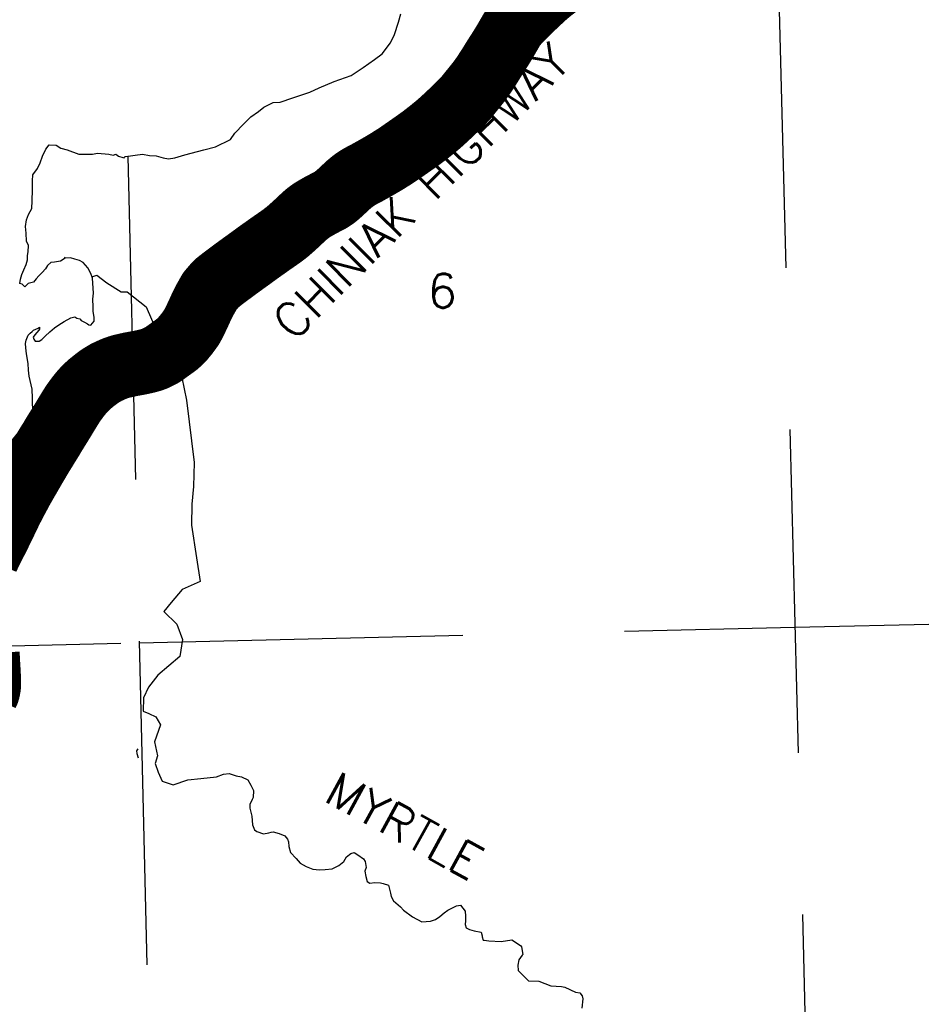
# Model space of a CAD drawing. Header units: feet. Extents: x 18803 to 104580, y -6601 to 116448.
# Tile 58 of 95: x 50106 to 57072, y 76024 to 83634. Entities that reach past the tile are written whole.
import ezdxf

# ---------------------------------------------------------------- set-up
doc = ezdxf.new("R2010")
doc.units = ezdxf.units.FT
doc.header["$LTSCALE"] = 100
doc.header["$MEASUREMENT"] = 0
doc.linetypes.add('DASHED', pattern=[0.75, 0.5, -0.25])
for name, color, linetype in [('ELPC BOLD TITLE SHEET', 3, 'Continuous'), ('ELPC-XIST', 6, 'Continuous'), ('ELRGOV-SECTION', 253, 'DASHED'), ('ET-SEC NUMBS', 253, 'Continuous'), ('ETTS-STREAM AND ROAD NAMES', 3, 'Continuous'), ('SL-VICINITY MAP', 2, 'Continuous')]:
    doc.layers.add(name, color=color, linetype=linetype)
doc.styles.add('L2640', font='simplex.shx', dxfattribs={"height": 264})

msp = doc.modelspace()

# ---------------------------------------------------------------- linework, layer by layer
at = {"layer": 'ELPC BOLD TITLE SHEET', "const_width": 500}
for points in [[(54256.27864176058, 83894.60611401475), (54213.85733176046, 83862.67566163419), (54213.53626735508, 83862.41970694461), (54212.74875525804, 83861.78156089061), (54212.72770797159, 83861.76444805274), (54212.7066500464, 83861.74736364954), (54201.63799463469, 83852.73797965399), (54190.1473844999, 83843.27168335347), (54181.74637446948, 83836.25575612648), (54181.46357777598, 83836.01604727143), (54178.56196526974, 83833.51978657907), (54167.3755391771, 83823.81698949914), (54156.25053138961, 83814.06239434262), (54150.39136873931, 83808.81380138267), (54150.05015196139, 83808.50240241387), (54145.27048386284, 83804.05876480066), (54145.25366202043, 83804.04303871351), (54145.22026650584, 83804.01194744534), (54134.24727589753, 83793.75359818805), (54134.2444456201, 83793.75095068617), (54134.24174032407, 83793.74842158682), (54123.27022641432, 83783.48534189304), (54119.19901993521, 83779.70222559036), (54119.11093641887, 83779.61997905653), (54112.28152058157, 83773.21227926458), (54112.24654089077, 83773.17952212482), (54101.32073425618, 83762.96742750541), (54090.51508612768, 83752.70761586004), (54090.50570493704, 83752.69869446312), (54090.49587086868, 83752.68935217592), (54086.93939566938, 83749.30542130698), (54079.86093327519, 83742.632252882), (54079.85403905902, 83742.62574602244), (54079.84700950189, 83742.61911643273), (54069.49482083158, 83732.84489553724), (54059.53295056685, 83723.35449675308), (54059.51306699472, 83723.33549161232), (54059.49316473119, 83723.31651029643), (54055.68615440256, 83719.673611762), (54055.52325811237, 83719.51632068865), (54050.1200930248, 83714.2515445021), (54050.07835248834, 83714.2109679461), (54041.31102362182, 83705.70801323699), (54041.28448410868, 83705.68231198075), (54031.95695803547, 83696.6627246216), (54031.94406717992, 83696.65026817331), (54027.96608163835, 83692.80905901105), (54027.82050549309, 83692.66734211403), (54021.70683172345, 83686.66722981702), (54010.94892537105, 83675.95446721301), (54010.94198030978, 83675.94754310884), (54010.93482077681, 83675.94041078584), (54001.76441451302, 83666.79410542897), (54001.55707639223, 83666.58489894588), (53999.6799246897, 83664.66872566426), (53988.28115592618, 83652.90352292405), (53988.16408488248, 83652.7834730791), (53979.21239614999, 83643.66360806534), (53979.07848643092, 83643.52617738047), (53976.74185580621, 83641.11043836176), (53976.65314518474, 83641.0191672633), (53966.10433348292, 83630.2182797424), (53959.34843215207, 83623.17322494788), (53958.98830835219, 83622.79043177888), (53956.58084545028, 83620.18194562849), (53947.91206718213, 83610.6202309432), (53939.73700076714, 83601.34524026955), (53938.29829197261, 83599.64208511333), (53937.69123352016, 83598.89869583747), (53931.77071750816, 83591.39724878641), (53923.38042697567, 83580.23992466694), (53917.12865481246, 83571.39134356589), (53916.47148609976, 83570.41992975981), (53915.18116816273, 83568.42652502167), (53907.55474747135, 83555.66565818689), (53899.81212306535, 83542.2831608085), (53899.74358876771, 83542.16538628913), (53897.83945486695, 83538.9119525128), (53897.76605415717, 83538.7857563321), (53891.62549726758, 83528.16234673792), (53891.58140191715, 83528.08635294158), (53883.17314815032, 83513.65113374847), (53883.14114083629, 83513.59634019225), (53879.43298170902, 83507.26635092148), (53879.37714505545, 83507.1705545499), (53874.35788169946, 83498.51568913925), (53865.40786086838, 83482.95280285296), (53865.32860714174, 83482.81602197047), (53860.94997154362, 83475.31542064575), (53860.94790495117, 83475.31188264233), (53860.94586824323, 83475.30839444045), (53856.05787502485, 83466.94179618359), (53855.94405037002, 83466.7490489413), (53846.36852493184, 83450.7065668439), (53846.23990262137, 83450.4936220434), (53842.36507059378, 83444.15384585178), (53842.36400564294, 83444.15210404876), (53842.36260657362, 83444.14981525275), (53836.30965629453, 83434.25081572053), (53836.29962397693, 83434.23442356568), (53826.17680183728, 83417.7092231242), (53826.17201135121, 83417.70139285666), (53826.16724296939, 83417.69360531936), (53822.14243393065, 83411.11206608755), (53815.79442337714, 83401.18603216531), (53815.75961711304, 83401.13176747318), (53805.14502531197, 83384.63166750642), (53805.11270365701, 83384.58156297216), (53797.33146909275, 83372.55245412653), (53797.13263668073, 83372.23969127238), (53794.5332216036, 83368.07864396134), (53794.40689950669, 83367.87867303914), (53784.0848941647, 83351.71897481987), (53784.07156538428, 83351.6980369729), (53784.05821028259, 83351.67710507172), (53774.40628782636, 83336.49791725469), (53773.35519682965, 83334.82062957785), (53773.34256920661, 83334.80045746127), (53765.41356538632, 83322.12068999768), (53756.51636392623, 83307.74134285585), (53756.50302629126, 83307.71971408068), (53756.48960037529, 83307.69799102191), (53747.83968281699, 83293.6551250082), (53747.69710972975, 83293.42638140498), (53739.14433145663, 83279.86461453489), (53739.08120327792, 83279.76501723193), (53731.3826334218, 83267.67979968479), (53730.61716696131, 83266.5183376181), (53722.44025061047, 83253.9137406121), (53722.42291903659, 83253.88691734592), (53722.40556317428, 83253.86012772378), (53714.60868962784, 83241.77708124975), (53712.46153617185, 83238.33091854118), (53712.3444628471, 83238.14120998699), (53707.17367920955, 83229.68140879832), (53706.7712210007, 83229.04413293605), (53698.86380443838, 83216.92026319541), (53698.71754728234, 83216.69848490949), (53694.80573009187, 83210.83173535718), (53690.50182886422, 83204.88823718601), (53682.74801181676, 83193.97011702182), (53676.30257440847, 83184.69174611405), (53676.24954291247, 83184.61510185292), (53676.17430923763, 83184.50593591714), (53675.8345342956, 83184.02512585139), (53670.25558359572, 83176.32446045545), (53670.15056607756, 83176.18059011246), (53666.19069274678, 83170.79625555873), (53663.93070225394, 83167.67395365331), (53663.67194278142, 83167.32298193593), (53662.50397398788, 83165.76752366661), (53661.92768149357, 83164.98170602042), (53661.75387771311, 83164.74759575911), (53660.96950724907, 83163.70387530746), (53660.92331002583, 83163.64259942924), (53657.90454476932, 83159.6512935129), (53652.59981560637, 83152.32128304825), (53652.43060939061, 83152.09027233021), (53652.16282380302, 83151.75187727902), (53556.65082380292, 83033.17287727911), (53556.35150182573, 83032.80835871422), (53556.06913387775, 83032.49840060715), (53528.04235794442, 83002.24655817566), (53527.86537282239, 83002.05748213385), (53523.65523438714, 82997.60583688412), (53499.22496786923, 82972.67643391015), (53498.96930529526, 82972.41931135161), (53496.89619970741, 82970.36444070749), (53472.90468834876, 82947.17967447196), (53472.79261934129, 82947.0720515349), (53445.92761504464, 82921.43431195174), (53445.80913156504, 82921.32197865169), (53413.63935238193, 82891.02105827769), (53413.52114718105, 82890.91041782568), (53378.33934803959, 82858.18659037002), (53378.28806943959, 82858.1390167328), (53372.83154470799, 82853.08972678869), (53343.15466048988, 82826.61719334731), (53339.53609220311, 82823.50155770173), (53307.20135120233, 82796.8387037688), (53307.05351714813, 82796.71766398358), (53279.09468219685, 82773.98842978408), (53269.48189182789, 82766.33543794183), (53269.24881971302, 82766.15192850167), (53246.75849338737, 82748.63985651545), (53230.72183773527, 82736.2266441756), (53230.43781272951, 82736.00970361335), (53210.37816292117, 82720.89145310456), (53190.43841367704, 82706.32337784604), (53190.19767923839, 82706.14941911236), (53172.13963692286, 82693.24353149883), (53150.99075608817, 82678.35172383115), (53150.95278464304, 82678.32503194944), (53132.60573921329, 82665.44995536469), (53114.39726338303, 82652.75383506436), (53114.35871512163, 82652.72695709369), (53093.05435592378, 82637.87259275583), (53075.21070210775, 82625.51192933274), (53055.66487370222, 82611.88952578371), (53055.66266871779, 82611.88798907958), (53034.00687038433, 82596.79608786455), (53033.54198578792, 82596.47884843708), (53020.74211105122, 82587.92718947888), (52992.91521025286, 82569.63563772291), (52991.2737149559, 82568.62933198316), (52991.12650306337, 82568.5396755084), (52973.78148228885, 82558.04538538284), (52973.18244941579, 82557.67283144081), (52955.672739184, 82546.482688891), (52948.84295292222, 82542.29987561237), (52948.71438035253, 82542.22159469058), (52933.76914126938, 82533.1757388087), (52908.7979860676, 82518.20758044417), (52907.00157872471, 82517.11946591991), (52873.17939915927, 82497.61607863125), (52872.90134049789, 82497.4533155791), (52869.69831341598, 82495.55028321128), (52869.22273252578, 82495.27488730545), (52834.91038756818, 82475.9157918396), (52834.88321638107, 82475.90053057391), (52834.85618210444, 82475.88530063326), (52796.77458174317, 82454.52816905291), (52786.07895252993, 82448.59649856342), (52785.36528508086, 82448.21656941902), (52759.83858622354, 82435.18410386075), (52759.41829041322, 82434.96447025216), (52756.83569653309, 82433.58353711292), (52733.77258539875, 82420.93103766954), (52723.94085138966, 82415.12147985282), (52723.43888078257, 82414.81744583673), (52709.61800609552, 82406.23944039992), (52684.50609523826, 82388.6838670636), (52683.56487372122, 82387.99351160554), (52679.42504740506, 82384.80989073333), (52646.66311647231, 82357.7694006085), (52645.88892486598, 82357.10218242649), (52645.85444404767, 82357.07012045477), (52614.57897243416, 82327.9313837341), (52614.55040045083, 82327.90472139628), (52610.82852124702, 82324.42615415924), (52610.80828900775, 82324.40718031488), (52610.78805682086, 82324.38824907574), (52588.33738514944, 82303.31021193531), (52577.46875726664, 82293.3147450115), (52576.9646501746, 82292.86353157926), (52562.75664369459, 82280.4872227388), (52545.64272332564, 82265.9690980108), (52544.39960937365, 82264.97710281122), (52536.70234726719, 82259.20315388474), (52509.09204257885, 82240.75818732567), (52508.39556642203, 82240.35519476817), (52507.4109951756, 82239.81078932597), (52478.63733564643, 82224.62476649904), (52469.15391339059, 82219.69695284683), (52468.99364754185, 82219.61433147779), (52446.32557179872, 82208.02089665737), (52445.94370075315, 82207.82179120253), (52433.74844650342, 82201.34089396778), (52414.45412611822, 82190.41842736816), (52414.31749030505, 82190.3405454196), (52399.36996626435, 82181.76202356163), (52399.31669364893, 82181.73153296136), (52383.79717768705, 82172.87309353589), (52383.05505599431, 82172.43283453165), (52366.66566238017, 82162.33464909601), (52355.25734341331, 82154.65532873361), (52354.61958137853, 82154.21206497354), (52336.99870236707, 82141.57105488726), (52327.33428210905, 82133.91982369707), (52326.51790953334, 82133.24557948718), (52310.20927657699, 82119.19850863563), (52284.83207320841, 82096.07113113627), (52284.47474385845, 82095.73882503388), (52282.89945496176, 82094.24402626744), (52282.8801293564, 82094.22562631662), (52282.86080975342, 82094.20727262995), (52250.12688103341, 82063.00672719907), (52249.82211877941, 82062.72131990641), (52248.74610006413, 82061.73127174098), (52212.08113209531, 82028.39186798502), (52211.8851358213, 82028.21557255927), (52211.05879776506, 82027.48032616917), (52170.99129306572, 81992.45956758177), (52170.68488156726, 81992.21015313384), (52170.08009208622, 81991.73296284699), (52129.46107415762, 81960.67420058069), (52125.41383443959, 81957.74079351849), (52124.98498539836, 81957.43665904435), (52046.41129826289, 81902.92174213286), (52038.42898274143, 81897.2694973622), (52038.37320027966, 81897.22988367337), (51996.28150899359, 81867.25217959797), (51965.30523361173, 81845.49019828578), (51965.14055817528, 81845.3734322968), (51949.93603129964, 81834.4924817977), (51949.63998387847, 81834.27702547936), (51928.31632530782, 81818.49634031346), (51887.65381116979, 81788.85542348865), (51831.04763067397, 81748.06058301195), (51830.92925489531, 81747.97471037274), (51765.80362534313, 81700.42053451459), (51765.62449476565, 81700.28846184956), (51697.45802545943, 81649.54171972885), (51697.26425710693, 81649.39607684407), (51670.17660127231, 81628.84024128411), (51632.39263872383, 81598.78244901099), (51630.31521292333, 81596.95417321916), (51616.65007750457, 81583.67318095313), (51576.48246834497, 81536.72811804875), (51574.66253149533, 81534.39540230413), (51573.07369359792, 81532.15820708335), (51534.15089072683, 81463.13297111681), (51533.54630316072, 81462.00958582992), (51524.42080368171, 81444.22203338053), (51503.46554508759, 81399.96271602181), (51498.74661344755, 81389.67139031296), (51498.71638898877, 81389.60528552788), (51482.39043114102, 81353.79546503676), (51482.17176586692, 81353.32574017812), (51465.18061025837, 81317.56992240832), (51460.68985617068, 81308.43041014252), (51460.42678651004, 81307.90680203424), (51439.23207132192, 81266.6379711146), (51438.09126221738, 81264.59267180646), (51431.79708076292, 81254.16402633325), (51414.13562227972, 81229.47624455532), (51413.75986882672, 81228.96064618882), (51394.36241540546, 81202.82981865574), (51391.5834632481, 81199.39300001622), (51390.87772046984, 81198.54608188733), (51377.11014234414, 81182.51216025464), (51368.82478719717, 81171.91725346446), (51368.25470319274, 81171.2066751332), (51361.29712911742, 81162.75248207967), (51359.42447621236, 81160.86174581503), (51358.58520204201, 81160.0417282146), (51344.53816365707, 81146.76176695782), (51344.52031006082, 81146.74490098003), (51331.47662963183, 81134.43201918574), (51331.34573232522, 81134.31253399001), (51330.88263415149, 81133.89849109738), (51319.082962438, 81123.56622775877), (51317.33905623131, 81122.15942071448), (51304.46925821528, 81112.6104288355), (51304.41139532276, 81112.5676112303), (51301.74642267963, 81110.60085488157), (51286.54495166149, 81099.69192529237), (51286.52093450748, 81099.67470907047), (51271.34339455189, 81088.80701693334), (51271.34068261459, 81088.80507544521), (51271.3402653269, 81088.80477666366), (51265.97220064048, 81084.96224403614), (51265.94667952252, 81084.9439114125), (51265.9212335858, 81084.9256752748), (51246.7567516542, 81071.14316719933), (51246.73480129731, 81071.12733401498), (51246.71319091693, 81071.1117770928), (51240.74026799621, 81066.79902483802), (51240.61473241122, 81066.70786046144), (51232.29758983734, 81060.63315768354), (51222.07656834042, 81052.83467268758), (51220.61506911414, 81051.79178275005), (51215.2026611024, 81048.18486449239), (51210.06095110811, 81044.99679227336), (51208.98948721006, 81044.36390984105), (51195.41463587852, 81036.73375076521), (51194.806862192, 81036.40104853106), (51191.1721669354, 81034.46396134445), (51174.35654417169, 81026.24333940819), (51167.99528362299, 81023.10990917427), (51167.79623111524, 81023.01104660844), (51153.19734297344, 81015.70045519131), (51148.96304161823, 81013.98750106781), (51147.81524441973, 81013.54639218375), (51129.0416802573, 81006.70649458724), (51115.70194716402, 81002.49520333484), (51114.25988323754, 81002.07464450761), (51084.2064032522, 80994.02431997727), (51077.90509594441, 80992.49383307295), (51077.11432708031, 80992.31171538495), (51038.56185879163, 80983.91530628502), (51038.16799625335, 80983.83193686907), (51026.68730160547, 80981.47188673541), (50999.65135910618, 80976.7151149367), (50962.90069954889, 80969.96698425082), (50962.34698740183, 80969.8603565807), (50956.47458525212, 80968.67677493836), (50896.24035073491, 80955.15998303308), (50894.44407959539, 80954.69723082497), (50871.9626470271, 80948.14705038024), (50845.32535175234, 80938.8962346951), (50834.74676664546, 80934.54329817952), (50834.39966311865, 80934.40306897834), (50831.75825895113, 80933.35563730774), (50831.23762436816, 80933.15500434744), (50830.99155540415, 80933.0629119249), (50829.64917290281, 80932.52149567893), (50824.49279780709, 80930.28873223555), (50803.30989640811, 80920.94317163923), (50775.03652223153, 80907.61485998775), (50774.59957846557, 80907.39204723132), (50773.0369986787, 80906.53137606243), (50745.01624552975, 80889.91012313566), (50725.69681293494, 80877.61531749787), (50724.68633932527, 80876.94121956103), (50712.10589742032, 80868.15107478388), (50683.48372695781, 80846.43435339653), (50683.11687557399, 80846.15121753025), (50677.71845440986, 80841.91329421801), (50647.36965291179, 80817.1052791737), (50646.61105516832, 80816.46146195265), (50642.05808095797, 80812.45052158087), (50614.13793491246, 80786.24610522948), (50613.18240125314, 80785.30253217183), (50607.83612415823, 80779.74831814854), (50583.75354535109, 80752.86938802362), (50583.37838185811, 80752.44183453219), (50578.44843528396, 80746.70470336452), (50558.54803308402, 80722.10412341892), (50553.78431274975, 80715.86895846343), (50553.34041448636, 80715.27108823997), (50540.8880093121, 80698.0083991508), (50540.82737862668, 80697.92468754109), (50522.51289998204, 80672.74049693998), (50522.28037853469, 80672.41570408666), (50519.24930344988, 80668.11455951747), (50499.18058874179, 80636.7132369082), (50499.17331446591, 80636.70183428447), (50499.1660306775, 80636.69043052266), (50493.21066350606, 80627.34956719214), (50492.90780086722, 80626.86174756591), (50477.22547581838, 80600.91376868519), (50477.22320342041, 80600.91000636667), (50477.22087196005, 80600.90614790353), (50457.59762838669, 80568.40985968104), (50457.57471511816, 80568.37183161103), (50454.61455455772, 80563.44817431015), (50454.55266552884, 80563.34584371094), (50433.07801414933, 80528.04831402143), (50433.00302625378, 80527.9259327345), (50418.29932498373, 80504.0991062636), (50418.27138009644, 80504.05370452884), (50410.81331404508, 80491.90505012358), (50410.75336140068, 80491.8079292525), (50388.43815272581, 80455.85672129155), (50388.36335351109, 80455.73699574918), (50381.23273556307, 80444.39727247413), (50381.08803602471, 80444.16429851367), (50368.06135534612, 80422.9285749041), (50349.61271869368, 80391.51021257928), (50349.46194005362, 80391.25662935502), (50348.19398949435, 80389.1505355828), (50331.25470755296, 80362.27499809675), (50331.2481445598, 80362.26456503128), (50331.24191325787, 80362.25467836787), (50316.07104171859, 80338.13736647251), (50315.91170470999, 80337.86574377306), (50315.89430593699, 80337.83604063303), (50303.60774853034, 80316.8297789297), (50303.18771853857, 80316.13712090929), (50289.92478700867, 80295.02908074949), (50289.91676530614, 80295.01628855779), (50289.90844500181, 80295.00303782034), (50284.57022851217, 80286.48455709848), (50284.41412648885, 80286.23221943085), (50271.1334647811, 80264.48344877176), (50252.18591591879, 80232.60221265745), (50248.58260864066, 80226.49127947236), (50248.52148761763, 80226.38816133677), (50223.20962116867, 80183.90542112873), (50217.81587041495, 80174.62270972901), (50217.78420888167, 80174.56807277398), (50180.96597925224, 80110.86071377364), (50180.96564455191, 80110.86013481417), (50180.96334731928, 80110.85616040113), (50144.0807258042, 80047.05971054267), (50143.96155742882, 80046.8514393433), (50115.11926286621, 79995.91659339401), (50109.62747018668, 79985.73754909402), (50109.482674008, 79985.46553473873), (50097.80169740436, 79963.22217499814), (50097.63582322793, 79962.91117628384), (50077.90547629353, 79926.48350765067), (50077.89083989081, 79926.45644986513), (50077.57175551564, 79925.8658068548), (50069.48108461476, 79910.52758187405), (50055.71245811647, 79883.42171865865), (50048.24287044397, 79869.46980635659), (50037.77321376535, 79849.30735781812), (50022.82555853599, 79818.62566109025), (50019.86942425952, 79812.48078910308), (50019.86507063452, 79812.47173526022), (50006.53764237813, 79784.7436326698), (50006.52729968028, 79784.72204461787), (50006.51696580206, 79784.70052145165), (49993.09353020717, 79756.65174083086), (49989.92453070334, 79750.13780040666), (49973.03806037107, 79715.11010970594), (49972.98544658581, 79715.00161265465), (49965.33117657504, 79699.3096594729), (49965.33078156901, 79699.30884971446), (49965.33055034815, 79699.30837569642), (49955.97196375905, 79680.12378239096), (49955.95840527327, 79680.09603171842), (49938.936307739, 79645.3107100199), (49938.73654613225, 79644.91191228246), (49935.96554875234, 79639.50594185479), (49935.89261588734, 79639.36247736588), (49921.51531322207, 79610.84576563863), (49921.4301354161, 79610.67839490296), (49904.96495013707, 79578.62503626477), (49904.93609728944, 79578.56870063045), (49904.71983815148, 79578.14521601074), (49904.71481324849, 79578.13536023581), (49904.70976340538, 79578.1254658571), (49888.30041311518, 79545.92361848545), (49875.9688092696, 79521.32687356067), (49875.77124609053, 79520.92500572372), (49872.51469123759, 79514.16798792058), (49857.40184247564, 79481.5865572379), (49849.6311122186, 79463.1414199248)], [(49855.7598906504, 78737.82947175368), (49857.74932846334, 78695.50065364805), (49858.91778729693, 78672.80210937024), (49858.93378286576, 78672.51482954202), (49859.85975863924, 78657.05183160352), (49862.0968727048, 78621.7260125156), (49862.11580037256, 78621.40357630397), (49863.34698162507, 78598.63724618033), (49864.03037212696, 78584.93790105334), (49866.21376806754, 78546.30856149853), (49866.22464472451, 78546.1061118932), (49866.92697030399, 78532.31602995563), (49867.04028045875, 78513.19112099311), (49867.01703798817, 78511.68487123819), (49866.09519269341, 78486.64342457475), (49865.89550032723, 78483.9650574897), (49865.28724985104, 78478.55287599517), (49860.90070122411, 78454.43110475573), (49859.9584012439, 78450.47584994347), (49856.81747069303, 78439.85268317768), (49846.76540995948, 78418.10872310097)]]:
    msp.add_lwpolyline(points, dxfattribs=at)
at = {"layer": 'ELPC-XIST'}
msp.add_lwpolyline([(50097.80169740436, 79963.22217499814), (50109.482674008, 79985.46553473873), (50109.62747018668, 79985.73754909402), (50115.11926286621, 79995.91659339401), (50143.96155742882, 80046.8514393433), (50144.0807258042, 80047.05971054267), (50180.96334731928, 80110.85616040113), (50180.96564455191, 80110.86013481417), (50180.96597925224, 80110.86071377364), (50217.78420888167, 80174.56807277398), (50217.81587041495, 80174.62270972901), (50223.20962116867, 80183.90542112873), (50248.52148761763, 80226.38816133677), (50248.58260864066, 80226.49127947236), (50252.18591591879, 80232.60221265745), (50271.1334647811, 80264.48344877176), (50284.41412648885, 80286.23221943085), (50284.57022851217, 80286.48455709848), (50289.90844500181, 80295.00303782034), (50289.91676530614, 80295.01628855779), (50289.92478700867, 80295.02908074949), (50303.18771853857, 80316.13712090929), (50303.60774853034, 80316.8297789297), (50315.89430593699, 80337.83604063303), (50315.91170470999, 80337.86574377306), (50316.07104171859, 80338.13736647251), (50331.24191325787, 80362.25467836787), (50331.2481445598, 80362.26456503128), (50331.25470755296, 80362.27499809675), (50348.19398949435, 80389.1505355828), (50349.46194005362, 80391.25662935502), (50349.61271869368, 80391.51021257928), (50368.06135534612, 80422.9285749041), (50381.08803602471, 80444.16429851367), (50381.23273556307, 80444.39727247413), (50388.36335351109, 80455.73699574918), (50388.43815272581, 80455.85672129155), (50410.75336140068, 80491.8079292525), (50410.81331404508, 80491.90505012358), (50418.27138009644, 80504.05370452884), (50418.29932498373, 80504.0991062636), (50433.00302625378, 80527.9259327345), (50433.07801414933, 80528.04831402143), (50454.55266552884, 80563.34584371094), (50454.61455455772, 80563.44817431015), (50457.57471511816, 80568.37183161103), (50457.59762838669, 80568.40985968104), (50477.22087196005, 80600.90614790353), (50477.22320342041, 80600.91000636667), (50477.22547581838, 80600.91376868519), (50492.90780086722, 80626.86174756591), (50493.21066350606, 80627.34956719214), (50499.1660306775, 80636.69043052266), (50499.17331446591, 80636.70183428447), (50499.18058874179, 80636.7132369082), (50519.24930344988, 80668.11455951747), (50522.28037853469, 80672.41570408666), (50522.51289998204, 80672.74049693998), (50540.82737862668, 80697.92468754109), (50540.8880093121, 80698.0083991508), (50553.34041448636, 80715.27108823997), (50553.78431274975, 80715.86895846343), (50558.54803308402, 80722.10412341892), (50578.44843528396, 80746.70470336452), (50583.37838185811, 80752.44183453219), (50583.75354535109, 80752.86938802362), (50607.83612415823, 80779.74831814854), (50613.18240125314, 80785.30253217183), (50614.13793491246, 80786.24610522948), (50642.05808095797, 80812.45052158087), (50646.61105516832, 80816.46146195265), (50647.36965291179, 80817.1052791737), (50677.71845440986, 80841.91329421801), (50683.11687557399, 80846.15121753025), (50683.48372695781, 80846.43435339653), (50712.10589742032, 80868.15107478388), (50724.68633932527, 80876.94121956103), (50725.69681293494, 80877.61531749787), (50745.01624552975, 80889.91012313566), (50773.0369986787, 80906.53137606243), (50774.59957846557, 80907.39204723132), (50775.03652223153, 80907.61485998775), (50803.30989640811, 80920.94317163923), (50824.49279780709, 80930.28873223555), (50829.64917290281, 80932.52149567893), (50830.99155540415, 80933.0629119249), (50831.23762436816, 80933.15500434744), (50831.75825895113, 80933.35563730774), (50834.39966311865, 80934.40306897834), (50834.74676664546, 80934.54329817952), (50845.32535175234, 80938.8962346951), (50871.9626470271, 80948.14705038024), (50894.44407959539, 80954.69723082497), (50896.24035073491, 80955.15998303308), (50956.47458525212, 80968.67677493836), (50962.34698740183, 80969.8603565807), (50962.90069954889, 80969.96698425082), (50999.65135910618, 80976.7151149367), (51026.68730160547, 80981.47188673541), (51038.16799625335, 80983.83193686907), (51038.56185879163, 80983.91530628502), (51077.11432708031, 80992.31171538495), (51077.90509594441, 80992.49383307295), (51084.2064032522, 80994.02431997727), (51114.25988323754, 81002.07464450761), (51115.70194716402, 81002.49520333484), (51129.0416802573, 81006.70649458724), (51147.81524441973, 81013.54639218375), (51148.96304161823, 81013.98750106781), (51153.19734297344, 81015.70045519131), (51167.79623111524, 81023.01104660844), (51167.99528362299, 81023.10990917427), (51174.35654417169, 81026.24333940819), (51191.1721669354, 81034.46396134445), (51194.806862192, 81036.40104853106), (51195.41463587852, 81036.73375076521), (51208.98948721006, 81044.36390984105), (51210.06095110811, 81044.99679227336), (51215.2026611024, 81048.18486449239), (51220.61506911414, 81051.79178275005), (51222.07656834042, 81052.83467268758), (51232.29758983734, 81060.63315768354), (51240.61473241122, 81066.70786046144), (51240.74026799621, 81066.79902483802), (51246.71319091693, 81071.1117770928), (51246.73480129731, 81071.12733401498), (51246.7567516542, 81071.14316719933), (51265.9212335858, 81084.9256752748), (51265.94667952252, 81084.9439114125), (51265.97220064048, 81084.96224403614), (51271.3402653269, 81088.80477666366), (51271.34068261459, 81088.80507544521), (51271.34339455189, 81088.80701693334), (51286.52093450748, 81099.67470907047), (51286.54495166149, 81099.69192529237), (51301.74642267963, 81110.60085488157), (51304.41139532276, 81112.5676112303), (51304.46925821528, 81112.6104288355), (51317.33905623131, 81122.15942071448), (51319.082962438, 81123.56622775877), (51330.88263415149, 81133.89849109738), (51331.34573232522, 81134.31253399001), (51331.47662963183, 81134.43201918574), (51344.52031006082, 81146.74490098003), (51344.53816365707, 81146.76176695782), (51358.58520204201, 81160.0417282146), (51359.42447621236, 81160.86174581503), (51361.29712911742, 81162.75248207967), (51368.25470319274, 81171.2066751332), (51368.82478719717, 81171.91725346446), (51377.11014234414, 81182.51216025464), (51390.87772046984, 81198.54608188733), (51391.5834632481, 81199.39300001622), (51394.36241540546, 81202.82981865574), (51413.75986882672, 81228.96064618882), (51414.13562227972, 81229.47624455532), (51431.79708076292, 81254.16402633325), (51438.09126221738, 81264.59267180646), (51439.23207132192, 81266.6379711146), (51460.42678651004, 81307.90680203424), (51460.68985617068, 81308.43041014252), (51465.18061025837, 81317.56992240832), (51482.17176586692, 81353.32574017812), (51482.39043114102, 81353.79546503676), (51498.71638898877, 81389.60528552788), (51498.74661344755, 81389.67139031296), (51503.46554508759, 81399.96271602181), (51524.42080368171, 81444.22203338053), (51533.54630316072, 81462.00958582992), (51534.15089072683, 81463.13297111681), (51573.07369359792, 81532.15820708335), (51574.66253149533, 81534.39540230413), (51576.48246834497, 81536.72811804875), (51616.65007750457, 81583.67318095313), (51630.31521292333, 81596.95417321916), (51632.39263872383, 81598.78244901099), (51670.17660127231, 81628.84024128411), (51697.26425710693, 81649.39607684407), (51697.45802545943, 81649.54171972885), (51765.62449476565, 81700.28846184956), (51765.80362534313, 81700.42053451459), (51830.92925489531, 81747.97471037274), (51831.04763067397, 81748.06058301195), (51887.65381116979, 81788.85542348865), (51928.31632530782, 81818.49634031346), (51949.63998387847, 81834.27702547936), (51949.93603129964, 81834.4924817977), (51965.14055817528, 81845.3734322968), (51965.30523361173, 81845.49019828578), (51996.28150899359, 81867.25217959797), (52038.37320027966, 81897.22988367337), (52038.42898274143, 81897.2694973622), (52046.41129826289, 81902.92174213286), (52124.98498539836, 81957.43665904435), (52125.41383443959, 81957.74079351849), (52129.46107415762, 81960.67420058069), (52170.08009208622, 81991.73296284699), (52170.68488156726, 81992.21015313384), (52170.99129306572, 81992.45956758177), (52211.05879776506, 82027.48032616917), (52211.8851358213, 82028.21557255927), (52212.08113209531, 82028.39186798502), (52248.74610006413, 82061.73127174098), (52249.82211877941, 82062.72131990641), (52250.12688103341, 82063.00672719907), (52282.86080975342, 82094.20727262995), (52282.8801293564, 82094.22562631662), (52282.89945496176, 82094.24402626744), (52284.47474385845, 82095.73882503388), (52284.83207320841, 82096.07113113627), (52310.20927657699, 82119.19850863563), (52326.51790953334, 82133.24557948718), (52327.33428210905, 82133.91982369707), (52336.99870236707, 82141.57105488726), (52354.61958137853, 82154.21206497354), (52355.25734341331, 82154.65532873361), (52366.66566238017, 82162.33464909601), (52383.05505599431, 82172.43283453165), (52383.79717768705, 82172.87309353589), (52399.31669364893, 82181.73153296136), (52399.36996626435, 82181.76202356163), (52414.31749030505, 82190.3405454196), (52414.45412611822, 82190.41842736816), (52433.74844650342, 82201.34089396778), (52445.94370075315, 82207.82179120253), (52446.32557179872, 82208.02089665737), (52468.99364754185, 82219.61433147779), (52469.15391339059, 82219.69695284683), (52478.63733564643, 82224.62476649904), (52507.4109951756, 82239.81078932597), (52508.39556642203, 82240.35519476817), (52509.09204257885, 82240.75818732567), (52536.70234726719, 82259.20315388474), (52544.39960937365, 82264.97710281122), (52545.64272332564, 82265.9690980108), (52562.75664369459, 82280.4872227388), (52576.9646501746, 82292.86353157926), (52577.46875726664, 82293.3147450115), (52588.33738514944, 82303.31021193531), (52610.78805682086, 82324.38824907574), (52610.80828900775, 82324.40718031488), (52610.82852124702, 82324.42615415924), (52614.55040045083, 82327.90472139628), (52614.57897243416, 82327.9313837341), (52645.85444404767, 82357.07012045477), (52645.88892486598, 82357.10218242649), (52646.66311647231, 82357.7694006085), (52679.42504740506, 82384.80989073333), (52683.56487372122, 82387.99351160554), (52684.50609523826, 82388.6838670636), (52709.61800609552, 82406.23944039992), (52723.43888078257, 82414.81744583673), (52723.94085138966, 82415.12147985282), (52733.77258539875, 82420.93103766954), (52756.83569653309, 82433.58353711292), (52759.41829041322, 82434.96447025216), (52759.83858622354, 82435.18410386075), (52785.36528508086, 82448.21656941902), (52786.07895252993, 82448.59649856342), (52796.77458174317, 82454.52816905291), (52834.85618210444, 82475.88530063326), (52834.88321638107, 82475.90053057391), (52834.91038756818, 82475.9157918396), (52869.22273252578, 82495.27488730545), (52869.69831341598, 82495.55028321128), (52872.90134049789, 82497.4533155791), (52873.17939915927, 82497.61607863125), (52907.00157872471, 82517.11946591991), (52908.7979860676, 82518.20758044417), (52933.76914126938, 82533.1757388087), (52948.71438035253, 82542.22159469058), (52948.84295292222, 82542.29987561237), (52955.672739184, 82546.482688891), (52973.18244941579, 82557.67283144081), (52973.78148228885, 82558.04538538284), (52991.12650306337, 82568.5396755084), (52991.2737149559, 82568.62933198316), (52992.91521025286, 82569.63563772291), (53020.74211105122, 82587.92718947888), (53033.54198578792, 82596.47884843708), (53034.00687038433, 82596.79608786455), (53055.66266871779, 82611.88798907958), (53055.66487370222, 82611.88952578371), (53075.21070210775, 82625.51192933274), (53093.05435592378, 82637.87259275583), (53114.35871512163, 82652.72695709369), (53114.39726338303, 82652.75383506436), (53132.60573921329, 82665.44995536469), (53150.95278464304, 82678.32503194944), (53150.99075608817, 82678.35172383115), (53172.13963692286, 82693.24353149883), (53190.19767923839, 82706.14941911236), (53190.43841367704, 82706.32337784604), (53210.37816292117, 82720.89145310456), (53230.43781272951, 82736.00970361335), (53230.72183773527, 82736.2266441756), (53246.75849338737, 82748.63985651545), (53269.24881971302, 82766.15192850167), (53269.48189182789, 82766.33543794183), (53279.09468219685, 82773.98842978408), (53307.05351714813, 82796.71766398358), (53307.20135120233, 82796.8387037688), (53339.53609220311, 82823.50155770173), (53343.15466048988, 82826.61719334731), (53372.83154470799, 82853.08972678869), (53378.28806943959, 82858.1390167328), (53378.33934803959, 82858.18659037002), (53413.52114718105, 82890.91041782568), (53413.63935238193, 82891.02105827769), (53445.80913156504, 82921.32197865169), (53445.92761504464, 82921.43431195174), (53472.79261934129, 82947.0720515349), (53472.90468834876, 82947.17967447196), (53496.89619970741, 82970.36444070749), (53498.96930529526, 82972.41931135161), (53499.22496786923, 82972.67643391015), (53523.65523438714, 82997.60583688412), (53527.86537282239, 83002.05748213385), (53528.04235794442, 83002.24655817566), (53556.06913387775, 83032.49840060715), (53556.35150182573, 83032.80835871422), (53556.65082380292, 83033.17287727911), (53652.16282380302, 83151.75187727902), (53652.43060939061, 83152.09027233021), (53652.59981560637, 83152.32128304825), (53657.90454476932, 83159.6512935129), (53660.92331002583, 83163.64259942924), (53660.96950724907, 83163.70387530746), (53661.75387771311, 83164.74759575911), (53661.92768149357, 83164.98170602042), (53662.50397398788, 83165.76752366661), (53663.67194278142, 83167.32298193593), (53663.93070225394, 83167.67395365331), (53666.19069274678, 83170.79625555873), (53670.15056607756, 83176.18059011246), (53670.25558359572, 83176.32446045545), (53675.8345342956, 83184.02512585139), (53676.17430923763, 83184.50593591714), (53676.24954291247, 83184.61510185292), (53676.30257440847, 83184.69174611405), (53682.74801181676, 83193.97011702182), (53690.50182886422, 83204.88823718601), (53694.80573009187, 83210.83173535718), (53698.71754728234, 83216.69848490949), (53698.86380443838, 83216.92026319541), (53706.7712210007, 83229.04413293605), (53707.17367920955, 83229.68140879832), (53712.3444628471, 83238.14120998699), (53712.46153617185, 83238.33091854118), (53714.60868962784, 83241.77708124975), (53722.40556317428, 83253.86012772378), (53722.42291903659, 83253.88691734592), (53722.44025061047, 83253.9137406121), (53730.61716696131, 83266.5183376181), (53731.3826334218, 83267.67979968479), (53739.08120327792, 83279.76501723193), (53739.14433145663, 83279.86461453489), (53747.69710972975, 83293.42638140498), (53747.83968281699, 83293.6551250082), (53756.48960037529, 83307.69799102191), (53756.50302629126, 83307.71971408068), (53756.51636392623, 83307.74134285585), (53765.41356538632, 83322.12068999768), (53773.34256920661, 83334.80045746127), (53773.35519682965, 83334.82062957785), (53774.40628782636, 83336.49791725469), (53784.05821028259, 83351.67710507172), (53784.07156538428, 83351.6980369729), (53784.0848941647, 83351.71897481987), (53794.40689950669, 83367.87867303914), (53794.5332216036, 83368.07864396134), (53797.13263668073, 83372.23969127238), (53797.33146909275, 83372.55245412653), (53805.11270365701, 83384.58156297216), (53805.14502531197, 83384.63166750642), (53815.75961711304, 83401.13176747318), (53815.79442337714, 83401.18603216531), (53822.14243393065, 83411.11206608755), (53826.16724296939, 83417.69360531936), (53826.17201135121, 83417.70139285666), (53826.17680183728, 83417.7092231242), (53836.29962397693, 83434.23442356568), (53836.30965629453, 83434.25081572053), (53842.36260657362, 83444.14981525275), (53842.36400564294, 83444.15210404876), (53842.36507059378, 83444.15384585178), (53846.23990262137, 83450.4936220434), (53846.36852493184, 83450.7065668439), (53855.94405037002, 83466.7490489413), (53856.05787502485, 83466.94179618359), (53860.94586824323, 83475.30839444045), (53860.94790495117, 83475.31188264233), (53860.94997154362, 83475.31542064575), (53865.32860714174, 83482.81602197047), (53865.40786086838, 83482.95280285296), (53874.35788169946, 83498.51568913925), (53879.37714505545, 83507.1705545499), (53879.43298170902, 83507.26635092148), (53883.14114083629, 83513.59634019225), (53883.17314815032, 83513.65113374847), (53891.58140191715, 83528.08635294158), (53891.62549726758, 83528.16234673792), (53897.76605415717, 83538.7857563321), (53897.83945486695, 83538.9119525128), (53899.74358876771, 83542.16538628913), (53899.81212306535, 83542.2831608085), (53907.55474747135, 83555.66565818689), (53915.18116816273, 83568.42652502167), (53916.47148609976, 83570.41992975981), (53917.12865481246, 83571.39134356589), (53923.38042697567, 83580.23992466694), (53931.77071750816, 83591.39724878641), (53937.69123352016, 83598.89869583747), (53938.29829197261, 83599.64208511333), (53939.73700076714, 83601.34524026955), (53947.91206718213, 83610.6202309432), (53956.58084545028, 83620.18194562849), (53958.98830835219, 83622.79043177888), (53959.34843215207, 83623.17322494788), (53966.10433348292, 83630.2182797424), (53976.65314518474, 83641.0191672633)], dxfattribs=at)
at = {"layer": 'ELRGOV-SECTION', "ltscale": 50}
for p, q in [((55959.94047550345, 84214.06438389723), (56774.38086771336, 52555.88980093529)), ((50942.00530609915, 82578.24437566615), (51645.48668887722, 52432.13637620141))]:
    msp.add_line(p, q, dxfattribs=at)
for points in [[(51030.39383230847, 78818.0409752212), (56095.34155654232, 78937.69702710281), (61372.12038276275, 79063.59958475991), (66649.04836483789, 79192.78549635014), (71925.81232223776, 79321.96902424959), (77202.69263055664, 79454.43542934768), (82476.09623083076, 79586.85131570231)], [(48388.04862400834, 78756.75199645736), (51030.39119068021, 78818.15433737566)]]:
    msp.add_lwpolyline(points, dxfattribs=at)
at = {"layer": 'SL-VICINITY MAP'}
for points in [[(50029.25130849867, 80360.95306738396), (50121.5181250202, 80473.85426958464), (50192.7329074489, 80570.04360156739), (50207.49866317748, 80612.91360710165), (50205.87422053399, 80681.79491277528), (50205.06636632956, 80708.03266325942), (50203.04826446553, 80776.9082480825), (50179.62387645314, 80878.28460943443), (50173.21558022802, 80924.1280894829), (50171.63267675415, 80976.60406719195), (50159.08725801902, 81051.88903649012), (50152.67896179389, 81097.73251653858), (50151.57893046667, 81130.52839361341), (50156.11828068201, 81156.84385232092), (50171.32536938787, 81196.4390851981), (50186.7170185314, 81209.78750957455), (50202.50232689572, 81223.14165480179), (50212.62725031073, 81233.13235418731), (50249.09760389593, 81250.06829105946), (50259.43422574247, 81256.78088062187), (50260.09905867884, 81240.38461066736), (50254.84720177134, 81233.74591542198), (50224.01009514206, 81197.20472572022), (50208.86294936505, 81180.5786682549), (50214.44852256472, 81164.25390893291), (50219.85826956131, 81157.77015340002), (50225.34849524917, 81148.00638109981), (50256.90684280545, 81148.46500262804), (50278.03935558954, 81161.89685607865), (50303.31142478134, 81188.51361292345), (50339.93706880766, 81221.85773819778), (50375.98709282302, 81251.91231194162), (50407.24452902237, 81275.33486477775), (50448.68943121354, 81302.18665323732), (50500.79593730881, 81329.1933814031), (50532.29174228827, 81336.21346669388), (50548.41076694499, 81326.60415735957), (50569.82932226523, 81320.35304975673), (50580.48479158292, 81307.3831550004), (50607.50992351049, 81294.65115228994), (50629.02382634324, 81281.83905767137), (50639.78077775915, 81275.4330103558), (50655.41079568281, 81272.3789671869), (50681.22567995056, 81302.28479882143), (50680.35528316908, 81335.08401305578), (50673.99466069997, 81377.64699960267), (50673.04378522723, 81413.7262306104), (50671.36553424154, 81472.76319533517), (50675.61884192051, 81518.76161509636), (50667.34159968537, 81636.7640339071), (50655.76192524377, 81672.68880194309), (50633.39249445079, 81715.01914055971), (50595.27669481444, 81757.12064514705), (50568.56474341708, 81773.1383854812), (50531.54897510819, 81782.44401298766), (50499.38833719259, 81791.82019765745), (50457.16838573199, 81791.20663641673), (50420.59655004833, 81767.70685209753), (50373.51840090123, 81760.46031646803), (50346.92846736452, 81756.79271205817), (50321.01823558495, 81733.44786745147), (50306.21094068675, 81706.98318988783), (50280.34838266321, 81680.35785176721), (50254.48582463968, 81653.7325136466), (50233.92279727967, 81630.46537725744), (50213.37463874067, 81603.91727061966), (50171.69136776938, 81593.4679497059), (50145.81394092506, 81570.12358183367), (50124.17188564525, 81589.49618673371), (50108.10053474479, 81595.82500255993), (50112.54453744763, 81628.70144828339), (50122.25526587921, 81664.93561900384), (50136.91953950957, 81701.24177709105), (50157.04736847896, 81740.90852060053), (50166.98773145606, 81777.14602848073), (50166.08452973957, 81809.94476598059), (50170.57620619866, 81839.5407181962), (50174.3881809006, 81888.8139106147), (50157.90263501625, 81921.38619777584), (50155.97988066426, 81983.7007955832), (50149.47623692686, 82036.10526265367), (50158.79944072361, 82085.45854698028), (50173.36836684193, 82128.32569208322), (50198.94488232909, 82174.63399125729), (50202.58103082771, 82233.7481874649), (50205.44213005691, 82319.10061089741), (50203.62085780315, 82387.97905614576), (50207.87416548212, 82433.97747590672), (50243.67095189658, 82483.71548744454), (50263.35744788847, 82526.65700361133), (50283.29458183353, 82579.44572115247), (50308.34928565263, 82632.30880975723), (50334.11649616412, 82665.49513489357), (50387.07853022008, 82662.98361907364), (50424.31779848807, 82640.55649426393), (50472.27247900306, 82628.12865011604), (50563.2072914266, 82593.35711023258), (50669.00320709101, 82594.89458886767), (50705.81341155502, 82601.99190564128), (50795.77634509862, 82593.45573255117), (50827.43004016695, 82587.35336706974), (50848.69070539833, 82594.22471023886), (50870.25228198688, 82578.13212210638), (50901.75682120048, 82568.74640268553), (50912.46609886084, 82565.62084888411), (50913.01080707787, 82566.62758375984), (50917.83430668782, 82575.54242132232), (50923.1815111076, 82575.62012954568), (51054.55654190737, 82593.93526818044), (51107.61392347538, 82584.86276533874), (51160.3463229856, 82582.34791235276), (51214.08954089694, 82566.72300377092), (51256.48531856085, 82557.49556122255), (51303.95712692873, 82564.74781770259), (51382.35525485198, 82588.85544240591), (51529.45305143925, 82627.08619003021), (51618.70961287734, 82651.35161487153), (51733.33972560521, 82708.7976439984), (51769.15138084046, 82755.25468528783), (51836.22047227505, 82825.13427941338), (51892.8186548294, 82881.736959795), (51950.03399656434, 82925.22386373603), (51991.38355124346, 82958.63663921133), (52064.29145347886, 82992.50803622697), (52117.15814002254, 82996.5575074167), (52216.73645448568, 83030.81649206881), (52347.77776899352, 83072.09508526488), (52420.71847616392, 83105.966959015), (52535.83759562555, 83156.85772197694), (52666.63440676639, 83201.41394826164), (52760.46925794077, 83265.12014300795), (52848.38128468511, 83325.45907800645), (52905.59662641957, 83368.94598194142), (52972.00088491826, 83455.22184602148), (53002.06294227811, 83518.00126294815), (53031.41862753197, 83613.58227780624), (53050.96823684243, 83679.49010895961)], [(50451.1855433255, 81798.45013652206), (50458.96757687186, 81791.23278315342)], [(50664.20282525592, 81646.50176391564), (50701.8155786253, 81659.62093254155), (50779.7276488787, 81601.00655464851), (50890.56383477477, 81529.67040755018), (50937.18537722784, 81529.20632186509)], [(50937.18537722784, 81529.20632186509), (51083.13596310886, 81413.17060862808), (51157.25969096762, 81241.56772109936), (51277.41264091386, 81089.44825367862), (51340.10651105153, 80955.3873686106), (51395.30434207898, 80693.24383724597), (51453.0266056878, 80211.71811558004), (51448.14796174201, 80025.63431792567), (51436.29989850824, 79889.38969493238), (51432.07174042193, 79728.11707029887), (51470.9456180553, 79474.67758718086), (51499.25695244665, 79291.86167055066), (51361.06087187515, 79229.27621472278), (51275.64660405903, 79128.0646133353), (51220.0460192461, 79059.17567580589), (51320.93237770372, 78961.35582147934), (51363.3839275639, 78844.37778997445), (51343.37388763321, 78712.48519110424), (51174.06315233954, 78567.95472537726), (51101.27129965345, 78474.68827206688), (51061.88625392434, 78392.96009078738), (51059.17589617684, 78289.58020320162), (51104.22938947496, 78271.846863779), (51157.33644515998, 78245.62630472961), (51192.92699004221, 78182.62264338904), (51148.10577709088, 78051.38053037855), (51170.09817805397, 77943.21496143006), (51152.0395957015, 77885.7558816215), (51175.11613976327, 77818.94226770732), (51206.35466052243, 77747.77662966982), (51292.54328023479, 77720.68875614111), (51405.27770192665, 77759.11352480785), (51504.84763693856, 77768.91716788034), (51625.20196377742, 77782.31393490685), (51679.50157687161, 77801.58052639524), (51725.20555602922, 77808.65835999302), (51778.52944033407, 77790.70819195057), (51819.66456674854, 77781.35365784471), (51868.74484124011, 77759.37670860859), (51892.4718711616, 77717.3742677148), (51912.06370557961, 77675.48024113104), (51910.65431955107, 77621.72269958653), (51901.95027130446, 77605.39874619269), (51884.43376050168, 77568.61564390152), (51883.67486033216, 77539.66927537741), (51898.58942769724, 77477.2076855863), (51905.12518974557, 77410.82772891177), (51920.69024297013, 77373.17731214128), (51936.90578205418, 77360.33806839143), (51990.22966635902, 77342.38790034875), (52031.79845001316, 77349.57414825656), (52048.44764633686, 77353.27568652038), (52065.09684266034, 77356.9772247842), (52110.25875026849, 77343.37908086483), (52155.31224356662, 77325.64574144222), (52175.33773522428, 77300.29249687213), (52183.06605468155, 77279.39969073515), (52186.22552139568, 77242.07451689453), (52197.43855049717, 77196.26212342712), (52241.73314362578, 77149.5824154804), (52273.94739317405, 77115.63353697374), (52318.78405785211, 77089.62980654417), (52371.99952784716, 77067.54444299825), (52421.51345957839, 77062.1082757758), (52467.10902442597, 77065.05091387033), (52521.08339459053, 77071.91191884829), (52571.35622649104, 77095.42212014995), (52609.44030050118, 77127.52795538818), (52631.09200680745, 77164.20264336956), (52664.82405669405, 77188.14650191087), (52689.85205833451, 77195.76640705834), (52718.36476961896, 77178.46672487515), (52763.09301998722, 77148.32779894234), (52774.95653494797, 77127.32657849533), (52782.03436854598, 77081.62259933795), (52773.00507736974, 77052.89305943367), (52780.19132527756, 77011.32427577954), (52791.62118299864, 76973.78227331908), (52811.97191758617, 76960.8346152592), (52849.29709142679, 76963.99408197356), (52894.78424196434, 76962.80152456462), (52915.3518051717, 76958.12425751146), (52956.37851727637, 76944.63452790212), (52971.29308464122, 76882.17293811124), (52974.77779428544, 76857.25335078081), (52994.58645732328, 76823.62971520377), (53047.15144145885, 76776.73317863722), (53071.31212861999, 76751.27151975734), (53140.3094804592, 76699.80613044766), (53213.76727073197, 76660.6379133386), (53280.1472274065, 76667.17367538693), (53317.68922986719, 76678.60353310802), (53351.42127975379, 76702.54739164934), (53385.26174395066, 76730.6264456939), (53414.75018402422, 76750.54352304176), (53465.13143023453, 76778.1889198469), (53481.88904086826, 76786.0256536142), (53510.94382370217, 76789.40194894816), (53546.96802582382, 76742.93906962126), (53550.12749253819, 76705.61389578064), (53549.15176374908, 76668.39713624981), (53548.39286357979, 76639.4507677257), (53556.01276872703, 76614.42276608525), (53580.4986988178, 76601.36669371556), (53617.49862972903, 76592.1205739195), (53671.0393426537, 76582.44079688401), (53678.55083349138, 76553.27759974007), (53678.33400487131, 76545.00720873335), (53685.95391001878, 76519.9792070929), (53694.22430102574, 76519.76237847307), (53731.33264624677, 76514.65145418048), (53826.33372851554, 76508.02272954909), (53909.47129582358, 76522.39522536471), (53974.55028077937, 76479.30864137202), (53982.4954288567, 76466.68622624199), (53993.38321502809, 76408.46824626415), (53989.13960521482, 76404.4414650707), (53963.35270340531, 76367.87519139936), (53953.99816929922, 76326.74006498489), (53957.04922170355, 76285.27969564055), (54037.6932598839, 76204.54269487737), (54116.26197444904, 76202.48282298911), (54210.50415654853, 76166.90772983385), (54293.09965230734, 76160.60424813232), (54317.80241101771, 76155.81856676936), (54399.5305922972, 76116.43352104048), (54432.50374201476, 76111.43101105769), (54452.63764798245, 76090.21296199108), (54456.12235762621, 76065.29337466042), (54450.14411885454, 75995.10346541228)], [(51019.47257561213, 77997.95473575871), (51008.12690946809, 77983.80697526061), (51012.05224096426, 77963.11118114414), (51021.08797915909, 77928.63172501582)]]:
    msp.add_lwpolyline(points, dxfattribs=at)

# ---------------------------------------------------------------- texts
at = {"layer": 'ET-SEC NUMBS', "style": 'L2640'}
msp.add_text('6', height=264, dxfattribs=at).set_placement((53257.53213628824, 81406.58196074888))
at = {"layer": 'ETTS-STREAM AND ROAD NAMES', "style": 'L2640'}
for s, rotation, p in [('CHINIAK HIGHWAY', 44.81202077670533, (52223.12811364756, 81140.9028593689)), ('MYRTLE', 331.3398228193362, (52444.73468958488, 77600.20188400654))]:
    msp.add_text(s, height=264, rotation=rotation, dxfattribs=at).set_placement(p)

doc.saveas('drawing.dxf')
